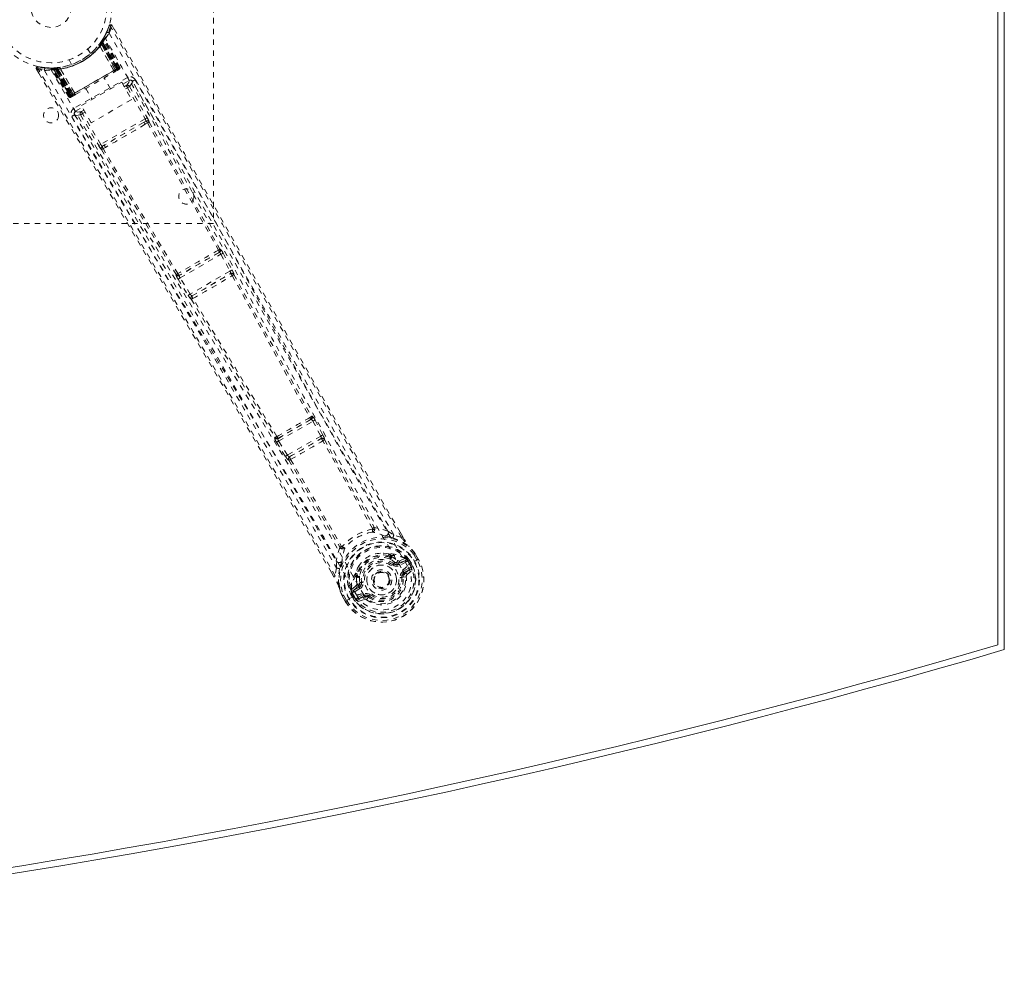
# Model space of a CAD drawing. Header units: inches. Extents: x 25.5 to 109, y 42.4 to 78.2.
# Tile 5 of 6: x 90.8 to 109, y 42.4 to 60.1. Entities that reach past the tile are written whole.
import ezdxf

# ---------------------------------------------------------------- set-up
doc = ezdxf.new("R2010")
doc.units = ezdxf.units.IN
doc.header["$MEASUREMENT"] = 0
doc.linetypes.add('SLD-Dashed', pattern=[0.075, 0.05, -0.025])
doc.linetypes.add('SLD-Solid', pattern=[0])

msp = doc.modelspace()

# ---------------------------------------------------------------- linework, layer by layer
at = {"color": 7, "linetype": 'SLD-Solid', "lineweight": 15}
for p, q in [((109.004, 72.166), (109.004, 48.416)), ((108.886, 72.077), (108.886, 48.504)), ((108.886, 48.504), (108.886, 72.077))]:
    msp.add_line(p, q, dxfattribs=at)
at = {"color": 7, "linetype": 'SLD-Dashed', "lineweight": 0}
for p, q in [((94.379, 64.291), (94.379, 56.291)), ((92.452, 59.945), (92.405, 59.825)), ((92.507, 59.951), (92.48, 59.936)), ((92.548, 59.877), (92.507, 59.951)), ((92.347, 59.714), (92.307, 59.651)), ((92.4, 59.814), (92.343, 59.708)), ((92.365, 59.717), (92.357, 59.703)), ((92.365, 59.746), (92.358, 59.732)), ((92.65, 59.182), (92.365, 59.717)), ((92.266, 59.595), (92.264, 59.592)), ((92.281, 59.573), (92.28, 59.571)), ((92.537, 59.117), (92.28, 59.571)), ((92.281, 59.573), (92.539, 59.116)), ((92.292, 59.63), (92.315, 59.613)), ((92.294, 59.633), (92.311, 59.657)), ((92.294, 59.633), (92.318, 59.616)), ((92.306, 59.649), (92.303, 59.645)), ((92.303, 59.645), (92.327, 59.629)), ((92.304, 59.619), (92.305, 59.62)), ((92.563, 59.132), (92.304, 59.619)), ((92.347, 59.684), (92.305, 59.62)), ((92.305, 59.62), (92.565, 59.133)), ((92.307, 59.651), (92.306, 59.65)), ((92.306, 59.649), (92.329, 59.633)), ((92.311, 59.656), (92.314, 59.661)), ((92.311, 59.656), (92.335, 59.64)), ((92.314, 59.661), (92.319, 59.669)), ((92.314, 59.661), (92.338, 59.645)), ((92.315, 59.613), (92.585, 59.145)), ((92.588, 59.146), (92.318, 59.616)), ((92.601, 59.154), (92.327, 59.629)), ((92.329, 59.633), (92.604, 59.156)), ((92.338, 59.645), (92.335, 59.64)), ((92.335, 59.64), (92.612, 59.16)), ((92.343, 59.675), (92.338, 59.674)), ((92.616, 59.162), (92.338, 59.645)), ((92.622, 59.162), (92.345, 59.687)), ((92.622, 59.166), (92.347, 59.684)), ((92.638, 59.175), (92.357, 59.703)), ((92.105, 59.432), (92.057, 59.516)), ((91.135, 59.159), (91.141, 59.189)), ((91.266, 59.174), (91.141, 59.189)), ((91.469, 59.167), (91.394, 59.163)), ((91.47, 59.167), (91.469, 59.167)), ((91.476, 59.168), (91.471, 59.167)), ((91.473, 59.138), (91.471, 59.167)), ((91.478, 59.139), (91.476, 59.168)), ((91.494, 59.14), (91.491, 59.169)), ((91.491, 59.169), (91.495, 59.169)), ((91.498, 59.141), (91.495, 59.169)), ((91.541, 59.175), (91.538, 59.175)), ((91.711, 59.316), (91.759, 59.232)), ((92.638, 59.175), (92.65, 59.182)), ((91.109, 59.144), (91.152, 59.071)), ((91.373, 59.163), (91.357, 59.164)), ((91.398, 59.149), (91.382, 59.149)), ((91.703, 58.635), (91.382, 59.149)), ((91.715, 58.642), (91.398, 59.149)), ((91.418, 59.152), (91.735, 58.649)), ((91.496, 59.153), (91.42, 59.149)), ((91.731, 58.651), (91.42, 59.149)), ((91.458, 59.137), (91.456, 59.166)), ((91.456, 59.166), (91.462, 59.166)), ((91.464, 59.138), (91.458, 59.137)), ((91.458, 59.137), (91.737, 58.655)), ((91.464, 59.138), (91.462, 59.166)), ((91.741, 58.657), (91.464, 59.138)), ((91.749, 58.662), (91.473, 59.138)), ((91.478, 59.139), (91.752, 58.664)), ((91.494, 59.14), (91.765, 58.671)), ((91.496, 59.153), (91.498, 59.153)), ((91.789, 58.685), (91.496, 59.153)), ((91.498, 59.153), (91.79, 58.685)), ((91.768, 58.673), (91.498, 59.141)), ((91.551, 59.15), (91.549, 59.15)), ((91.815, 58.698), (91.549, 59.15)), ((91.551, 59.15), (91.816, 58.7)), ((92.612, 59.16), (91.741, 58.657)), ((91.752, 58.664), (92.601, 59.154)), ((92.585, 59.145), (91.768, 58.673)), ((92.791, 58.988), (91.8, 58.417)), ((92.537, 59.117), (92.539, 59.116)), ((92.553, 59.093), (92.611, 59.126)), ((92.565, 59.133), (92.563, 59.132)), ((92.565, 59.133), (92.622, 59.166)), ((92.585, 59.145), (92.588, 59.146)), ((92.615, 59.128), (92.618, 59.13)), ((92.626, 59.135), (92.63, 59.137)), ((92.63, 59.137), (92.629, 59.139)), ((92.637, 59.141), (92.637, 59.141)), ((92.638, 59.141), (92.641, 59.144)), ((91.94, 58.47), (92.686, 58.901)), ((92.476, 58.78), (92.36, 58.981)), ((92.686, 58.901), (92.869, 58.584)), ((92.704, 58.869), (92.821, 58.936)), ((92.733, 58.819), (92.77, 58.841)), ((92.831, 58.824), (93.155, 58.248)), ((92.883, 58.919), (92.871, 58.933)), ((92.883, 58.917), (92.878, 58.925)), ((92.884, 58.916), (92.883, 58.917)), ((93.285, 58.207), (92.884, 58.916)), ((91.703, 58.635), (91.715, 58.642)), ((91.731, 58.651), (91.789, 58.685)), ((91.741, 58.624), (91.745, 58.626)), ((91.746, 58.626), (91.745, 58.626)), ((91.752, 58.63), (91.756, 58.633)), ((91.764, 58.637), (91.767, 58.639)), ((91.765, 58.671), (91.768, 58.673)), ((91.771, 58.641), (91.829, 58.674)), ((91.79, 58.685), (91.789, 58.685)), ((91.815, 58.698), (91.816, 58.7)), ((92.022, 58.786), (92.138, 58.585)), ((92.755, 58.78), (92.792, 58.802)), ((92.792, 58.802), (93.116, 58.227)), ((92.123, 58.153), (91.94, 58.47)), ((92.869, 58.584), (92.123, 58.153)), ((91.809, 58.319), (91.814, 58.303)), ((91.811, 58.309), (91.816, 58.301)), ((91.816, 58.301), (91.817, 58.3)), ((91.817, 58.3), (92.23, 57.599)), ((91.831, 58.365), (91.959, 58.438)), ((91.923, 58.299), (92.259, 57.731)), ((91.987, 58.389), (91.939, 58.361)), ((92.01, 58.35), (91.962, 58.322)), ((92.298, 57.754), (91.962, 58.322)), ((93.116, 58.227), (92.298, 57.754)), ((93.089, 58.16), (92.369, 57.744)), ((93.13, 58.184), (93.089, 58.16)), ((93.121, 58.125), (93.163, 58.15)), ((92.369, 57.744), (92.327, 57.72)), ((92.341, 57.675), (92.383, 57.699)), ((94.379, 56.291), (88.379, 56.291)), ((94.49, 55.758), (93.749, 55.329)), ((93.765, 55.287), (94.519, 55.722)), ((94.484, 55.757), (94.49, 55.758)), ((94.507, 55.818), (94.501, 55.817)), ((94.519, 55.722), (94.686, 55.411)), ((94.558, 55.743), (94.725, 55.433)), ((93.692, 55.35), (93.688, 55.345)), ((94.686, 55.411), (93.951, 54.987)), ((93.985, 54.955), (94.697, 55.366)), ((94.697, 55.366), (94.697, 55.365)), ((94.758, 55.348), (94.759, 55.348)), ((93.727, 55.263), (93.913, 54.963)), ((93.749, 55.329), (93.753, 55.335)), ((93.951, 54.987), (93.765, 55.287)), ((93.969, 54.892), (93.97, 54.892)), ((93.985, 54.955), (93.985, 54.955)), ((96.189, 52.671), (95.572, 52.315)), ((95.586, 52.271), (96.22, 52.638)), ((96.176, 52.669), (96.189, 52.671)), ((96.193, 52.728), (96.206, 52.731)), ((96.22, 52.638), (96.364, 52.364)), ((96.259, 52.658), (96.403, 52.385)), ((95.521, 52.34), (95.512, 52.331)), ((95.572, 52.315), (95.581, 52.325)), ((95.751, 52.01), (95.586, 52.271)), ((96.364, 52.364), (95.751, 52.01)), ((95.789, 51.98), (96.371, 52.316)), ((96.371, 52.316), (96.37, 52.315)), ((96.403, 52.385), (96.418, 52.354)), ((96.432, 52.297), (96.432, 52.298)), ((95.548, 52.248), (95.713, 51.986)), ((95.713, 51.986), (95.732, 51.958)), ((95.774, 51.918), (95.775, 51.918)), ((95.79, 51.981), (95.789, 51.98)), ((97.608, 50.605), (97.715, 50.537)), ((97.856, 50.486), (97.715, 50.537)), ((97.881, 50.499), (97.83, 50.587)), ((97.882, 50.499), (97.832, 50.587)), ((97.621, 50.185), (97.64, 50.175)), ((97.653, 50.12), (97.642, 50.139)), ((97.659, 50.155), (97.671, 50.136)), ((97.925, 50.099), (97.815, 50.059)), ((97.925, 50.099), (97.939, 50.095)), ((97.944, 50.093), (97.939, 50.094)), ((97.962, 50.074), (97.968, 50.063)), ((97.976, 50.061), (97.962, 50.074)), ((98.001, 50.076), (97.976, 50.06)), ((98.001, 50.076), (98.002, 50.076)), ((98.002, 50.076), (98.038, 50.014)), ((98.143, 50.074), (98.085, 50.174)), ((98.111, 50.189), (98.108, 50.193)), ((98.169, 50.087), (98.109, 50.189)), ((98.169, 50.088), (98.111, 50.189)), ((98.12, 50.06), (98.166, 50.086)), ((98.166, 50.086), (98.169, 50.088)), ((96.657, 49.926), (96.632, 49.778)), ((96.657, 49.926), (96.652, 50.053)), ((97.718, 50.004), (97.736, 50.027)), ((97.736, 50.027), (97.748, 50.021)), ((97.804, 50.019), (97.929, 50.063)), ((97.804, 50.019), (97.816, 49.998)), ((97.929, 50.063), (97.816, 49.998)), ((97.944, 50.037), (97.831, 49.972)), ((97.892, 49.866), (97.993, 49.924)), ((97.907, 49.84), (98.008, 49.898)), ((98.008, 49.898), (97.918, 49.822)), ((97.961, 49.802), (98.053, 49.882)), ((97.964, 49.97), (98.095, 50.046)), ((97.968, 50.063), (98.007, 49.996)), ((98.012, 49.999), (97.976, 50.06)), ((98.007, 49.996), (98.012, 49.999)), ((98.095, 50.046), (98.1, 50.049)), ((98.1, 50.049), (98.12, 50.06)), ((96.607, 49.763), (96.562, 49.84)), ((96.563, 49.841), (96.607, 49.764)), ((97.008, 49.811), (97.01, 49.832)), ((97.016, 49.783), (97.027, 49.764)), ((97.039, 49.791), (97.05, 49.771)), ((97.888, 49.755), (97.864, 49.752)), ((97.887, 49.764), (97.888, 49.755)), ((97.946, 49.762), (97.888, 49.755)), ((97.918, 49.822), (97.907, 49.84)), ((96.929, 49.511), (96.932, 49.525)), ((97.021, 49.601), (96.932, 49.525)), ((96.932, 49.525), (96.932, 49.525)), ((96.932, 49.525), (96.932, 49.525)), ((96.962, 49.504), (97.061, 49.59)), ((97.074, 49.569), (96.962, 49.504)), ((97.089, 49.543), (96.977, 49.478)), ((97.061, 49.59), (97.074, 49.569)), ((97.088, 49.654), (97.118, 49.657)), ((97.088, 49.64), (97.088, 49.654)), ((97.355, 49.626), (97.348, 49.64)), ((97.36, 49.619), (97.355, 49.626)), ((96.759, 49.414), (96.761, 49.41)), ((96.819, 49.309), (96.761, 49.41)), ((96.762, 49.411), (96.82, 49.308)), ((96.787, 49.425), (96.844, 49.324)), ((96.823, 49.31), (96.868, 49.337)), ((96.868, 49.337), (96.888, 49.349)), ((96.888, 49.349), (96.893, 49.352)), ((96.893, 49.352), (97.023, 49.427)), ((96.94, 49.462), (96.913, 49.448)), ((96.913, 49.448), (96.913, 49.448)), ((96.949, 49.385), (96.913, 49.448)), ((96.929, 49.511), (96.928, 49.506)), ((96.935, 49.481), (96.941, 49.47)), ((96.94, 49.462), (96.935, 49.481)), ((96.94, 49.462), (96.975, 49.4)), ((96.941, 49.47), (96.98, 49.403)), ((96.949, 49.385), (96.949, 49.385)), ((96.98, 49.403), (96.975, 49.4)), ((97.024, 49.427), (97.023, 49.427)), ((97.049, 49.379), (97.15, 49.437)), ((97.056, 49.307), (97.17, 49.346)), ((97.064, 49.353), (97.165, 49.411)), ((97.175, 49.394), (97.064, 49.353)), ((97.175, 49.394), (97.165, 49.411)), ((97.249, 49.386), (97.241, 49.391)), ((97.263, 49.405), (97.249, 49.386)), ((96.819, 49.309), (96.823, 49.31))]:
    msp.add_line(p, q, dxfattribs=at)
at = {"color": 7, "linetype": 'SLD-Dashed', "lineweight": 0, "flags": 128}
for points in [[(92.504, 59.949), (92.499, 59.955), (92.492, 59.96), (92.484, 59.963), (92.476, 59.964), (92.469, 59.963), (92.462, 59.96), (92.457, 59.954), (92.453, 59.948)], [(97.856, 50.486), (97.448, 51.19), (97.024, 51.925), (96.584, 52.692), (96.186, 53.388), (95.93, 53.838), (95.662, 54.309), (95.383, 54.802), (95.105, 55.292), (94.864, 55.716), (94.546, 56.279), (94.207, 56.879), (93.849, 57.514), (93.516, 58.103), (92.48, 59.936)], [(97.832, 50.587), (96.526, 52.855), (95.183, 55.215), (93.843, 57.585), (92.507, 59.951)], [(92.451, 59.81), (93.241, 58.43), (94.02, 57.045), (94.787, 55.655), (95.545, 54.266), (96.139, 53.177), (96.737, 52.095), (97.344, 51.025), (97.964, 49.97)], [(91.141, 59.186), (91.133, 59.185), (91.125, 59.183), (91.117, 59.18), (91.111, 59.175), (91.107, 59.168), (91.105, 59.161), (91.106, 59.154), (91.108, 59.146)], [(91.532, 59.176), (91.347, 59.164), (91.305, 59.169)], [(92.604, 59.156), (92.617, 59.163), (92.628, 59.169), (92.635, 59.173), (92.638, 59.175)], [(92.65, 59.182), (92.647, 59.18), (92.64, 59.176), (92.629, 59.17), (92.616, 59.162)], [(91.109, 59.144), (91.11, 59.144), (91.111, 59.145), (91.117, 59.149), (91.125, 59.153), (91.13, 59.156), (91.135, 59.159)], [(96.562, 49.84), (95.246, 52.115), (93.871, 54.46), (92.491, 56.802), (91.109, 59.144)], [(96.632, 49.778), (96.263, 50.418), (95.873, 51.094), (95.46, 51.806), (95.024, 52.553), (94.622, 53.241), (94.202, 53.957), (94.105, 54.121), (94.008, 54.287), (93.91, 54.454), (93.842, 54.569), (93.776, 54.681), (93.707, 54.798), (93.636, 54.92), (93.406, 55.31), (93.149, 55.745), (92.867, 56.223), (92.689, 56.526), (92.499, 56.847), (92.295, 57.193), (92.104, 57.517), (91.854, 57.939), (91.633, 58.315), (91.439, 58.643), (91.273, 58.925), (91.135, 59.159)], [(91.259, 59.122), (92.059, 57.748), (92.87, 56.381), (93.689, 55.022), (94.513, 53.67), (95.159, 52.611), (95.797, 51.553), (96.421, 50.492), (97.024, 49.427)], [(91.368, 59.161), (91.379, 59.155), (91.39, 59.145)], [(91.38, 59.155), (91.383, 59.15), (91.384, 59.149)], [(91.381, 59.129), (92.18, 57.758), (92.99, 56.396), (93.809, 55.042), (94.634, 53.695), (95.28, 52.639), (95.917, 51.583), (96.54, 50.524), (97.14, 49.46)], [(91.413, 59.164), (91.42, 59.164), (91.456, 59.166)], [(91.415, 59.155), (91.419, 59.151), (91.42, 59.149)], [(91.816, 58.7), (91.995, 58.804), (92.177, 58.909), (92.358, 59.014), (92.537, 59.117)], [(91.831, 58.676), (92.01, 58.779), (92.191, 58.884), (92.373, 58.988), (92.551, 59.092)], [(92.539, 59.116), (92.559, 59.112), (92.564, 59.11)], [(92.564, 59.11), (92.565, 59.122), (92.563, 59.132)], [(92.622, 59.166), (92.622, 59.166), (92.62, 59.165), (92.617, 59.163), (92.613, 59.161), (92.608, 59.158), (92.602, 59.154), (92.595, 59.15), (92.588, 59.146)], [(92.618, 59.13), (92.622, 59.132), (92.624, 59.134), (92.626, 59.135), (92.627, 59.135)], [(92.618, 59.132), (92.621, 59.133), (92.624, 59.134), (92.625, 59.134), (92.625, 59.134)], [(92.821, 58.936), (92.818, 58.941), (92.812, 58.952), (92.802, 58.969), (92.791, 58.988)], [(92.821, 58.936), (92.815, 58.9), (92.77, 58.841)], [(92.77, 58.841), (92.77, 58.84), (92.772, 58.837), (92.774, 58.834), (92.776, 58.829), (92.78, 58.823), (92.784, 58.816), (92.788, 58.809), (92.792, 58.802)], [(92.831, 58.824), (92.827, 58.821), (92.818, 58.816), (92.806, 58.81), (92.792, 58.802)], [(92.831, 58.824), (92.877, 58.883), (92.882, 58.916)], [(97.608, 50.605), (96.022, 53.369), (94.45, 56.143), (92.883, 58.919)], [(97.715, 50.537), (97.345, 51.178), (96.96, 51.848), (96.561, 52.544), (96.181, 53.21), (95.798, 53.884), (95.415, 54.559), (95.043, 55.217), (94.686, 55.848), (94.353, 56.436), (93.981, 57.095), (93.633, 57.713), (93.29, 58.32), (92.935, 58.949)], [(91.737, 58.655), (91.724, 58.647), (91.713, 58.641), (91.706, 58.637), (91.703, 58.635)], [(91.715, 58.642), (91.718, 58.644), (91.725, 58.648), (91.736, 58.654), (91.749, 58.662)], [(91.765, 58.671), (91.758, 58.667), (91.751, 58.663), (91.745, 58.66), (91.74, 58.657), (91.736, 58.654), (91.733, 58.652), (91.731, 58.651), (91.731, 58.651)], [(91.731, 58.651), (91.735, 58.646), (91.737, 58.645)], [(91.755, 58.632), (91.756, 58.632), (91.758, 58.634), (91.761, 58.635), (91.764, 58.637)], [(91.757, 58.633), (91.757, 58.633), (91.758, 58.634), (91.76, 58.636), (91.763, 58.638)], [(91.77, 58.641), (91.772, 58.641), (91.773, 58.642)], [(91.79, 58.685), (91.798, 58.679), (91.808, 58.674)], [(91.815, 58.698), (91.809, 58.679), (91.808, 58.674)], [(91.763, 58.272), (91.954, 57.948), (92.172, 57.579), (92.41, 57.175), (92.626, 56.809), (92.74, 56.617), (92.853, 56.425), (92.966, 56.234), (93.094, 56.016), (93.224, 55.797), (93.35, 55.584), (93.605, 55.15), (93.843, 54.747), (94.062, 54.375), (94.277, 54.01), (94.525, 53.588), (94.95, 52.863), (95.379, 52.13), (95.821, 51.372), (96.249, 50.633), (96.657, 49.926)], [(91.8, 58.417), (91.812, 58.397), (91.821, 58.38), (91.828, 58.369), (91.831, 58.365)], [(91.814, 58.303), (91.849, 58.29), (91.923, 58.299)], [(91.814, 58.303), (93.435, 55.557), (95.051, 52.809), (96.652, 50.053)], [(91.939, 58.361), (91.865, 58.351), (91.831, 58.365)], [(91.962, 58.322), (91.948, 58.314), (91.936, 58.307), (91.927, 58.302), (91.923, 58.299)], [(91.939, 58.361), (91.94, 58.36), (91.941, 58.358), (91.943, 58.354), (91.946, 58.349), (91.949, 58.343), (91.953, 58.337), (91.957, 58.33), (91.962, 58.322)], [(93.089, 58.16), (92.912, 58.058), (92.734, 57.955), (92.551, 57.849), (92.369, 57.744)], [(93.121, 58.125), (92.938, 58.019), (92.752, 57.911), (92.567, 57.804), (92.383, 57.699)], [(93.155, 58.248), (93.151, 58.246), (93.142, 58.241), (93.13, 58.234), (93.116, 58.227)], [(93.13, 58.184), (93.147, 58.189), (93.16, 58.188)], [(93.163, 58.15), (93.822, 56.975), (94.473, 55.798)], [(93.191, 58.167), (93.85, 56.993), (94.501, 55.817)], [(92.298, 57.754), (92.284, 57.746), (92.272, 57.739), (92.263, 57.734), (92.259, 57.731)], [(92.312, 57.66), (92.999, 56.502), (93.692, 55.35)], [(93.723, 55.365), (93.029, 56.517), (92.341, 57.675)], [(94.01, 56.832), (94.709, 55.561), (95.463, 54.174), (96.055, 53.086), (96.65, 52.006), (97.256, 50.938), (97.877, 49.886)], [(94.558, 55.743), (94.557, 55.743), (94.554, 55.741), (94.55, 55.739), (94.545, 55.736), (94.54, 55.733), (94.533, 55.73), (94.526, 55.726), (94.519, 55.722)], [(94.725, 55.433), (94.724, 55.432), (94.721, 55.43), (94.717, 55.428), (94.712, 55.426), (94.706, 55.422), (94.7, 55.419), (94.693, 55.415), (94.686, 55.411)], [(94.725, 55.433), (94.74, 55.403), (94.741, 55.401)], [(94.745, 55.363), (94.747, 55.361), (94.758, 55.348)], [(94.758, 55.348), (95.476, 54.035), (96.193, 52.728)], [(93.765, 55.287), (93.758, 55.283), (93.751, 55.279), (93.745, 55.275), (93.74, 55.271), (93.735, 55.268), (93.731, 55.266), (93.728, 55.264), (93.727, 55.263)], [(94.73, 55.328), (95.447, 54.015), (96.164, 52.706)], [(93.951, 54.987), (93.944, 54.983), (93.937, 54.979), (93.931, 54.975), (93.925, 54.971), (93.92, 54.968), (93.917, 54.966), (93.914, 54.964), (93.913, 54.963)], [(93.913, 54.963), (93.931, 54.935), (93.932, 54.934)], [(93.97, 54.892), (94.748, 53.615), (95.521, 52.34)], [(95.554, 52.354), (94.78, 53.629), (94.001, 54.907)], [(96.189, 52.671), (96.195, 52.67), (96.203, 52.664), (96.212, 52.652), (96.216, 52.645), (96.22, 52.638)], [(96.259, 52.658), (96.258, 52.657), (96.255, 52.656), (96.251, 52.654), (96.246, 52.651), (96.24, 52.648), (96.234, 52.645), (96.227, 52.641), (96.22, 52.638)], [(95.586, 52.271), (95.579, 52.267), (95.573, 52.263), (95.567, 52.259), (95.561, 52.256), (95.556, 52.253), (95.553, 52.251), (95.55, 52.249), (95.548, 52.248)], [(95.586, 52.271), (95.581, 52.279), (95.577, 52.286), (95.572, 52.299), (95.57, 52.31), (95.572, 52.315)], [(96.403, 52.385), (96.399, 52.382), (96.39, 52.378), (96.377, 52.371), (96.364, 52.364)], [(96.364, 52.364), (96.367, 52.356), (96.37, 52.348), (96.374, 52.334), (96.374, 52.322), (96.373, 52.319), (96.371, 52.317), (96.371, 52.316)], [(97.324, 50.656), (96.86, 51.462), (96.403, 52.275)], [(96.432, 52.297), (96.888, 51.485), (97.352, 50.68)], [(95.751, 52.01), (95.744, 52.006), (95.738, 52.002), (95.731, 51.998), (95.726, 51.995), (95.721, 51.992), (95.718, 51.989), (95.715, 51.987), (95.713, 51.986)], [(95.775, 51.918), (96.25, 51.116), (96.715, 50.312)], [(95.808, 51.931), (96.284, 51.129), (96.75, 50.324)], [(97.321, 50.642), (97.33, 50.636), (97.339, 50.634), (97.348, 50.635), (97.355, 50.639), (97.36, 50.645), (97.362, 50.654), (97.362, 50.664), (97.358, 50.674)], [(97.321, 50.642), (97.325, 50.649), (97.325, 50.652), (97.325, 50.654), (97.324, 50.656)], [(97.608, 50.605), (97.486, 50.648), (97.358, 50.674)], [(97.572, 50.51), (97.56, 50.513), (97.552, 50.516)], [(97.699, 50.482), (97.847, 50.425), (97.994, 50.331)], [(97.882, 50.499), (97.883, 50.5), (97.882, 50.499), (97.88, 50.498), (97.876, 50.497), (97.872, 50.494), (97.867, 50.491), (97.861, 50.488), (97.856, 50.486)], [(96.718, 50.304), (96.676, 50.18), (96.652, 50.053)], [(96.718, 50.304), (96.725, 50.296), (96.733, 50.29), (96.741, 50.288), (96.749, 50.289), (96.756, 50.293), (96.761, 50.3), (96.764, 50.31), (96.764, 50.32)], [(96.75, 50.324), (96.751, 50.323), (96.752, 50.322), (96.756, 50.32), (96.764, 50.32)], [(98.001, 50.322), (97.998, 50.327), (97.994, 50.331)], [(98.108, 50.193), (98.054, 50.263), (97.994, 50.331)], [(98.111, 50.189), (98.052, 50.265), (98.001, 50.322)], [(97.621, 50.185), (97.526, 50.199), (97.469, 50.196)], [(97.736, 50.027), (97.683, 50.067), (97.635, 50.094)], [(97.671, 50.136), (97.723, 50.107), (97.78, 50.065)], [(97.78, 50.065), (97.8, 50.057), (97.815, 50.059)], [(98.108, 50.193), (98.108, 50.192), (98.106, 50.191), (98.104, 50.189), (98.101, 50.187), (98.097, 50.184), (98.093, 50.181), (98.089, 50.178), (98.085, 50.174)], [(98.085, 50.174), (98.09, 50.178), (98.096, 50.181), (98.1, 50.183), (98.105, 50.186), (98.108, 50.188), (98.11, 50.189), (98.111, 50.189), (98.111, 50.189)], [(98.169, 50.088), (98.17, 50.088), (98.169, 50.088), (98.166, 50.087), (98.163, 50.085), (98.159, 50.083), (98.154, 50.08), (98.149, 50.077), (98.143, 50.074)], [(96.714, 49.913), (96.688, 49.756), (96.697, 49.582)], [(96.758, 50.057), (96.756, 50.049), (96.752, 50.037)], [(97.075, 49.969), (97.045, 49.921), (97.01, 49.832)], [(97.877, 49.886), (97.912, 49.816), (97.93, 49.739), (97.931, 49.659), (97.915, 49.579), (97.883, 49.503), (97.836, 49.434), (97.778, 49.375), (97.709, 49.326), (97.633, 49.291), (97.552, 49.27), (97.469, 49.264), (97.387, 49.275), (97.31, 49.3), (97.241, 49.341), (97.184, 49.395), (97.14, 49.46)], [(97.7, 49.98), (97.703, 49.985), (97.707, 49.989), (97.71, 49.993), (97.713, 49.997), (97.715, 50), (97.717, 50.002), (97.718, 50.003), (97.718, 50.004)], [(97.831, 49.972), (97.829, 49.977), (97.826, 49.982), (97.823, 49.986), (97.821, 49.99), (97.819, 49.993), (97.818, 49.996), (97.817, 49.997), (97.816, 49.998)], [(97.944, 50.037), (97.941, 50.042), (97.938, 50.046), (97.935, 50.051), (97.933, 50.055), (97.931, 50.058), (97.93, 50.06), (97.929, 50.062), (97.929, 50.063)], [(97.968, 50.063), (97.958, 50.048), (97.944, 50.037)], [(97.976, 50.061), (97.976, 50.06), (97.976, 50.06)], [(97.993, 49.924), (98.016, 49.932), (98.039, 49.931)], [(98.008, 49.898), (98.008, 49.899), (98.007, 49.901), (98.006, 49.903), (98.004, 49.906), (98.002, 49.91), (97.999, 49.915), (97.996, 49.919), (97.993, 49.924)], [(96.632, 49.778), (96.626, 49.776), (96.621, 49.772), (96.616, 49.769), (96.612, 49.767), (96.609, 49.765), (96.607, 49.763), (96.606, 49.763), (96.607, 49.763)], [(97.027, 49.764), (97.026, 49.705), (97.034, 49.635)], [(97.834, 49.748), (97.84, 49.749), (97.845, 49.749), (97.85, 49.75), (97.855, 49.751), (97.858, 49.751), (97.861, 49.752), (97.863, 49.752), (97.864, 49.752)], [(97.892, 49.866), (97.895, 49.861), (97.898, 49.856), (97.901, 49.852), (97.903, 49.848), (97.905, 49.845), (97.906, 49.842), (97.907, 49.841), (97.907, 49.84)], [(96.697, 49.582), (96.698, 49.577), (96.701, 49.572)], [(96.697, 49.582), (96.721, 49.506), (96.759, 49.414)], [(96.761, 49.41), (96.725, 49.499), (96.701, 49.572)], [(97.034, 49.635), (97.031, 49.613), (97.021, 49.601)], [(97.089, 49.543), (97.086, 49.548), (97.083, 49.553), (97.081, 49.557), (97.078, 49.561), (97.077, 49.564), (97.075, 49.567), (97.074, 49.568), (97.074, 49.569)], [(97.147, 49.661), (97.142, 49.66), (97.136, 49.66), (97.131, 49.659), (97.127, 49.658), (97.123, 49.658), (97.12, 49.658), (97.118, 49.657), (97.118, 49.657)], [(96.759, 49.414), (96.76, 49.414), (96.762, 49.415), (96.764, 49.416), (96.768, 49.417), (96.772, 49.419), (96.777, 49.421), (96.782, 49.423), (96.787, 49.425)], [(96.761, 49.41), (96.761, 49.41), (96.762, 49.41), (96.764, 49.412), (96.767, 49.413), (96.771, 49.416), (96.776, 49.419), (96.781, 49.422), (96.787, 49.425)], [(96.94, 49.462), (96.94, 49.462), (96.94, 49.462)], [(96.977, 49.478), (96.959, 49.472), (96.941, 49.47)], [(96.975, 49.4), (96.972, 49.398), (96.966, 49.395), (96.958, 49.39), (96.949, 49.385)], [(96.962, 49.504), (96.962, 49.504), (96.963, 49.502), (96.964, 49.5), (96.966, 49.496), (96.968, 49.492), (96.971, 49.488), (96.974, 49.483), (96.977, 49.478)], [(97.021, 49.342), (97.031, 49.364), (97.049, 49.379)], [(97.049, 49.379), (97.052, 49.374), (97.055, 49.369), (97.057, 49.365), (97.059, 49.361), (97.061, 49.358), (97.063, 49.355), (97.064, 49.354), (97.064, 49.353)], [(97.15, 49.437), (97.153, 49.432), (97.155, 49.428), (97.158, 49.423), (97.16, 49.419), (97.162, 49.416), (97.164, 49.414), (97.164, 49.412), (97.165, 49.411)], [(97.281, 49.429), (97.278, 49.424), (97.274, 49.42), (97.271, 49.416), (97.269, 49.412), (97.266, 49.409), (97.265, 49.407), (97.264, 49.406), (97.263, 49.405)], [(96.844, 49.324), (96.839, 49.321), (96.833, 49.318), (96.829, 49.315), (96.825, 49.313), (96.822, 49.311), (96.82, 49.309), (96.819, 49.309), (96.819, 49.309)]]:
    msp.add_lwpolyline(points, dxfattribs=at)
at = {"color": 7, "linetype": 'SLD-Dashed', "lineweight": 0}
for centre, radius in [((91.379, 60.291), 1.125), ((91.379, 60.291), 1.03), ((91.379, 60.291), 0.375), ((91.379, 58.291), 0.14), ((93.879, 56.791), 0.141), ((97.491, 49.705), 0.7), ((97.491, 49.705), 0.69), ((97.491, 49.705), 0.623), ((97.491, 49.705), 0.32), ((97.491, 49.705), 0.275), ((97.491, 49.705), 0.188), ((97.491, 49.705), 0.157), ((97.491, 49.705), 0.142), ((97.491, 49.705), 0.139), ((97.491, 49.705), 0.138)]:
    msp.add_circle(centre, radius, dxfattribs=at)
for centre, radius, start, end in [((91.378, 60.291), 1.158, 257.8714, 342.1368), ((91.385, 60.288), 1.12, 334.6373, 342.102), ((91.36, 60.326), 1.206, 334.6778, 341.8734), ((92.48, 59.936), 0.03, 29.4674, 162.1545), ((92.447, 59.882), 0.0637, 58.5985, 85.805), ((91.379, 60.291), 1.127, 270.4732, 329.5268), ((91.564, 59.982), 0.844, 336.4939, 341.7217), ((92.373, 59.699), 0.0299, 149.2393, 208.2095), ((91.623, 60.151), 0.846, 328.8026, 330.3418), ((91.379, 60.291), 1.127, 329.5249, 334.6585), ((92.355, 59.676), 0.0429, 47.0146, 95.8227), ((92.384, 59.717), 0.0299, 150.3021, 208.0904), ((92.392, 59.731), 0.03, 151.0764, 208.0207), ((91.275, 60.5), 1.363, 324.4473, 329.5874), ((92.425, 59.795), 0.03, 30.2575, 154.0793), ((91.363, 60.319), 1.19, 270.8801, 329.1199), ((91.379, 60.29), 1.155, 274.2142, 325.7857), ((91.379, 60.29), 1.155, 274.9104, 325.0896), ((91.379, 60.29), 1.155, 275.8866, 324.1134), ((91.397, 60.259), 1.12, 277.9257, 322.0744), ((92.297, 59.601), 0.0345, 194.8322, 241.044), ((92.296, 59.6), 0.031, 190.2226, 241.685), ((91.64, 59.925), 0.732, 331.2375, 335.2461), ((91.586, 60.145), 0.874, 323.5636, 325.4762), ((92.389, 59.579), 0.109, 121.2506, 150.4792), ((92.331, 59.633), 0.0297, 145.4493, 208.5184), ((92.331, 59.634), 0.0297, 145.5268, 208.5208), ((92.426, 59.578), 0.137, 119.4044, 143.517), ((91.573, 59.972), 0.826, 334.4251, 339.5914), ((91.596, 59.966), 0.805, 335.5296, 340.9267), ((-41.677, -17.997), 154.953, 28.89638, 30.09767), ((91.135, 59.159), 0.03, 77.8469, 210.5317), ((91.378, 60.284), 1.121, 257.8972, 265.3612), ((91.285, 59.137), 0.03, 85.9296, 209.7334), ((91.379, 60.291), 1.128, 265.3425, 270.4733), ((91.379, 60.29), 1.127, 270.7805, 275.7096), ((91.471, 59.137), 0.0297, 31.4757, 94.476), ((91.473, 59.137), 0.0297, 31.4726, 94.5544), ((91.518, 59.151), 0.0311, 358.3234, 49.6447), ((91.517, 59.151), 0.0345, 358.9668, 45.1541), ((92.612, 59.161), 0.03, 323.4973, 28.0221), ((92.623, 59.168), 0.03, 300.0061, 28.0086), ((92.622, 59.168), 0.0305, 320.7087, 27.6495), ((91.356, 60.318), 1.2, 258.1036, 265.3371), ((91.249, 60.487), 1.365, 270.4173, 275.5484), ((91.357, 59.134), 0.03, 31.9803, 88.9227), ((91.378, 60.281), 1.118, 268.9233, 269.8106), ((91.358, 59.093), 0.0707, 61.4584, 88.8937), ((91.379, 60.126), 0.963, 269.626, 272.5174), ((91.373, 59.133), 0.0299, 31.9078, 89.6971), ((91.377, 60.315), 1.154, 269.9245, 273.9568), ((91.423, 59.138), 0.0429, 144.1735, 192.9922), ((91.553, 59.969), 0.837, 258.2594, 263.5254), ((91.394, 59.134), 0.0299, 31.7998, 90.7502), ((91.394, 59.133), 0.03, 46.8725, 91.2413), ((91.551, 59.942), 0.808, 259.0823, 264.4627), ((91.556, 59.954), 0.816, 260.3786, 265.6044), ((91.565, 59.883), 0.733, 264.7564, 268.7668), ((92.538, 59.114), 0.0266, 300.8097, 351.4342), ((92.538, 59.118), 0.0299, 300.1918, 28.2016), ((92.206, 58.917), 0.443, 27.1712, 30.9192), ((92.206, 58.918), 0.445, 27.1759, 30.9042), ((92.236, 58.935), 0.425, 27.0518, 30.9521), ((92.589, 59.154), 0.0353, 291.8162, 20.675), ((91.876, 58.731), 0.844, 28.4093, 30.2276), ((92.596, 59.152), 0.03, 300.0639, 28.0633), ((92.261, 58.949), 0.409, 26.9302, 30.9897), ((92.611, 59.162), 0.0315, 299.304, 332.3765), ((92.669, 59.026), 0.119, 105.9048, 109.5565), ((92.843, 58.898), 0.105, 29.364, 120.0832), ((92.792, 58.801), 0.0451, 29.619, 119.5733), ((92.843, 58.897), 0.045, 52.0115, 119.9784), ((94.343, 56.426), 2.889, 119.1646, 120.3544), ((91.729, 58.651), 0.03, 211.9927, 299.9958), ((91.73, 58.652), 0.0305, 212.3649, 279.3708), ((91.741, 58.658), 0.03, 211.9775, 276.5659), ((91.756, 58.667), 0.03, 211.9321, 299.9374), ((92.445, 59.06), 0.816, 209.7635, 211.6435), ((91.74, 58.66), 0.0315, 267.9504, 300.6814), ((92.099, 58.856), 0.409, 209.0065, 213.0608), ((91.825, 58.544), 0.115, 130.0983, 133.9667), ((92.12, 58.868), 0.424, 209.0465, 212.9591), ((92.123, 58.87), 0.424, 209.0461, 212.9597), ((92.155, 58.888), 0.446, 209.0998, 212.8188), ((92.154, 58.888), 0.442, 209.0825, 212.836), ((91.814, 58.7), 0.0299, 211.7987, 299.8124), ((91.818, 58.699), 0.0265, 248.3658, 299.3847), ((91.853, 58.326), 0.105, 119.9128, 210.6399), ((93.231, 55.813), 2.865, 119.6412, 120.8411), ((91.853, 58.326), 0.045, 120.021, 187.9913), ((91.962, 58.322), 0.0451, 120.4244, 210.3582), ((93.06, 58.102), 0.0652, 20.5405, 63.5538), ((93.053, 58.182), 0.0773, 1.6197, 35.4679), ((93.095, 58.117), 0.0756, 25.3497, 61.8372), ((92.912, 58.092), 0.289, 14.9786, 32.6485), ((93.157, 58.15), 0.0384, 27.0802, 85.3625), ((93.04, 58.377), 0.258, 298.4455, 305.7743), ((92.516, 57.864), 0.289, 207.3523, 225.0236), ((92.368, 57.786), 0.0772, 204.5282, 238.3884), ((92.352, 57.682), 0.0456, 121.9208, 209.0057), ((92.402, 57.718), 0.075, 178.0038, 214.8098), ((92.434, 57.74), 0.0652, 176.4367, 219.4347), ((92.206, 57.895), 0.258, 294.2213, 301.5588), ((112.16, 24.297), 36.127, 119.3134, 120.6867), ((110.637, 26.934), 33.041, 119.2678, 120.7322), ((94.411, 55.919), 0.136, 296.7334, 311.1191), ((94.428, 55.763), 0.0567, 353.3892, 37.5183), ((94.461, 55.796), 0.0451, 300.5806, 28.0275), ((94.467, 55.796), 0.0451, 300.5538, 28.0599), ((94.461, 55.705), 0.0601, 16.8947, 61.4094), ((94.354, 55.657), 0.222, 22.8798, 46.3593), ((93.904, 55.397), 0.222, 193.6443, 217.1166), ((93.727, 55.369), 0.0451, 211.9421, 299.4421), ((93.648, 55.478), 0.136, 288.8666, 303.2774), ((93.73, 55.374), 0.0451, 211.9693, 299.423), ((93.775, 55.387), 0.057, 202.6064, 246.4878), ((77.672, 84.032), 33.341, 299.2942, 300.7058), ((94.635, 55.375), 0.0626, 351.5359, 35.5248), ((94.719, 55.327), 0.0451, 28.3737, 119.3683), ((94.718, 55.328), 0.0433, 52.7778, 120.2181), ((94.665, 55.303), 0.0697, 20.9144, 63.0656), ((94.674, 55.44), 0.125, 296.4454, 312.2351), ((94.641, 55.338), 0.118, 4.6488, 32.0139), ((93.809, 55.328), 0.0601, 178.6019, 223.0986), ((77.582, 84.187), 33.569, 299.2813, 300.7188), ((94.008, 55.013), 0.0626, 204.483, 248.456), ((94.036, 54.989), 0.118, 207.9897, 235.3615), ((94.008, 54.916), 0.0451, 120.6343, 211.6236), ((94.008, 54.916), 0.0451, 120.6348, 211.632), ((93.932, 55.01), 0.123, 287.6589, 303.6644), ((94.055, 54.951), 0.0697, 176.9386, 219.08), ((114.367, 20.474), 37.017, 119.455, 120.5447), ((112.318, 24.023), 32.881, 119.4018, 120.5981), ((96.124, 52.789), 0.0918, 296.0198, 318.5474), ((96.115, 52.67), 0.0607, 358.2998, 36.2287), ((96.153, 52.707), 0.0451, 300.8911, 27.4034), ((96.166, 52.71), 0.0451, 300.8625, 27.511), ((96.105, 52.6), 0.165, 20.5959, 52.3652), ((95.676, 52.353), 0.165, 187.6352, 219.4063), ((95.55, 52.355), 0.0451, 212.4909, 299.1353), ((95.503, 52.431), 0.092, 281.4623, 303.9909), ((95.559, 52.365), 0.0451, 212.6015, 299.1044), ((95.61, 52.379), 0.0612, 203.9343, 241.5388), ((79.393, 81.051), 33.376, 299.4251, 300.5748), ((79.752, 80.429), 32.709, 299.3987, 300.6012), ((96.392, 52.276), 0.0451, 27.8538, 118.9509), ((96.322, 52.242), 0.0873, 21.8104, 56.8089), ((96.392, 52.277), 0.0451, 27.8557, 118.9597), ((96.364, 52.355), 0.089, 296.1836, 319.6163), ((96.339, 52.304), 0.0933, 355.8674, 32.4636), ((95.815, 52.002), 0.0933, 207.5376, 244.1306), ((95.803, 52.037), 0.0588, 207.8404, 256.6296), ((95.812, 51.942), 0.0451, 121.0393, 212.1461), ((95.813, 51.942), 0.0451, 121.0449, 212.1503), ((95.759, 52.004), 0.0879, 280.2426, 303.9552), ((95.877, 51.985), 0.0872, 183.1891, 218.1917), ((97.497, 49.693), 0.965, 100.5266, 139.4745), ((97.304, 50.647), 0.0608, 283.4584, 26.3314), ((97.246, 50.619), 0.0786, 336.2657, 16.6737), ((97.288, 50.727), 0.0795, 297.4883, 323.9459), ((97.365, 50.686), 0.0143, 206.6178, 242.4738), ((97.491, 49.705), 0.787, 38.3239, 201.6761), ((97.491, 49.705), 0.758, 38.3239, 201.6761), ((97.461, 49.756), 0.844, 99.7729, 140.2273), ((97.177, 49.711), 0.888, 65.0294, 80.8692), ((97.554, 50.577), 0.0608, 268.0309, 27.62), ((97.149, 48.346), 2.205, 75.5692, 78.9413), ((97.091, 50.694), 0.644, 340.7415, 345.9111), ((100.673, 52.85), 3.678, 220.0116, 223.237), ((98.937, 51.075), 1.201, 208.6554, 218.8152), ((96.707, 50.391), 0.0795, 276.0556, 302.5084), ((96.703, 50.304), 0.0143, 357.5525, 33.3762), ((96.768, 50.338), 0.0608, 213.6674, 316.5432), ((97.642, 49.98), 0.887, 159.1303, 174.9707), ((96.821, 50.374), 0.0786, 223.325, 263.7398), ((97.491, 49.705), 0.632, 36.0642, 203.9358), ((97.491, 49.705), 0.602, 36.2697, 203.7303), ((97.491, 49.705), 0.78, 210, 29.4852), ((97.491, 49.705), 0.78, 210.5288, 29.4712), ((97.491, 49.705), 0.75, 210.4562, 29.5438), ((97.509, 49.672), 0.494, 76.9723, 163.0276), ((97.496, 49.695), 0.453, 69.7481, 170.2512), ((97.481, 49.721), 0.476, 91.4716, 148.5277), ((97.487, 49.71), 0.411, 69.0117, 170.9886), ((97.491, 49.705), 0.376, 52.774, 187.226), ((97.652, 49.688), 0.497, 54.8144, 93.6303), ((97.583, 50.169), 0.0404, 337.2292, 22.6933), ((97.614, 50.122), 0.0326, 31.6485, 77.8226), ((97.643, 50.123), 0.0305, 253.9344, 24.3666), ((97.617, 50.126), 0.0371, 299.2749, 349.8293), ((97.619, 50.136), 0.0444, 25.0094, 62.69), ((97.618, 50.183), 0.0506, 298.2477, 325.6809), ((97.629, 50.164), 0.0505, 298.2686, 325.7533), ((97.706, 49.718), 0.439, 60.0687, 96.0867), ((97.751, 50.055), 0.031, 241.5904, 20.0542), ((97.914, 50.089), 0.0305, 299.0389, 6.1719), ((97.893, 50.026), 0.0843, 35.3967, 52.6298), ((98.085, 50.174), 0.03, 30.2178, 35.2738), ((96.704, 50.086), 0.0608, 212.3809, 331.9722), ((96.834, 50.545), 0.644, 254.0877, 259.2601), ((98.841, 49.32), 2.208, 161.0614, 164.4278), ((97.491, 49.705), 0.629, 210.5444, 29.4557), ((97.491, 49.705), 0.599, 210.5443, 29.4557), ((97.497, 49.694), 0.543, 209.366, 30.6339), ((97.491, 49.705), 0.346, 52.774, 187.2261), ((97.491, 49.705), 0.275, 0.0001, 179.9999), ((97.772, 50.075), 0.119, 232.7727, 300.0007), ((97.772, 50.075), 0.089, 232.774, 300), ((97.777, 50.069), 0.0567, 238.2288, 297.9768), ((97.789, 50.045), 0.0299, 301.0513, 29.0013), ((97.758, 50.095), 0.242, 299.7354, 328.8242), ((97.491, 49.705), 0.593, 22.3909, 29.4476), ((98.024, 49.873), 0.0299, 17.887, 121.9555), ((98.452, 49.25), 0.869, 118.48, 120.4352), ((97.849, 49.852), 0.206, 8.3448, 22.3359), ((95.58, 49.137), 1.202, 21.1862, 31.3433), ((93.175, 48.521), 3.678, 16.7625, 19.9878), ((97.418, 49.558), 0.491, 146.1266, 185.5131), ((97.372, 49.525), 0.44, 143.935, 179.9015), ((97.053, 49.809), 0.0444, 177.3913, 214.9991), ((97.042, 49.856), 0.0404, 217.2994, 262.7815), ((97.012, 49.834), 0.0506, 274.3261, 301.7448), ((97.052, 49.782), 0.0305, 215.6319, 346.0665), ((97.023, 49.814), 0.0504, 274.2167, 301.7583), ((97.068, 49.806), 0.0326, 162.158, 208.3726), ((97.063, 49.806), 0.0371, 250.1682, 300.7275), ((97.545, 49.741), 0.465, 175.836, 190.795), ((97.491, 49.705), 0.459, 232.774, 7.226), ((97.491, 49.705), 0.275, 180.0001, 359.9999), ((97.491, 49.705), 0.4, 232.774, 7.226), ((97.491, 49.705), 0.376, 232.774, 7.226), ((97.491, 49.705), 0.346, 232.7738, 7.2262), ((97.491, 49.705), 0.156, 95.1542, 140.0596), ((97.952, 49.763), 0.119, 120, 187.2269), ((97.952, 49.763), 0.089, 120, 187.226), ((97.958, 49.764), 0.0715, 124.7809, 179.761), ((97.932, 49.796), 0.0301, 12.3462, 118.5783), ((97.992, 49.768), 0.0455, 131.3628, 187.4619), ((97.047, 49.617), 0.0299, 210.9979, 298.9503), ((97.057, 49.655), 0.031, 220.1663, 358.1949), ((97.031, 49.638), 0.0565, 301.9584, 1.562), ((97.029, 49.646), 0.089, 300, 7.226), ((97.029, 49.646), 0.119, 300.0018, 7.2237), ((96.946, 49.53), 0.0306, 233.831, 300.957), ((97.041, 49.525), 0.115, 189.6872, 202.2972), ((97.491, 49.705), 0.593, 210.5524, 217.6091), ((97.183, 49.468), 0.206, 217.657, 231.6609), ((97.016, 49.676), 0.249, 271.7055, 299.8614), ((97.078, 49.327), 0.0299, 118.0519, 222.0996), ((97.209, 49.334), 0.119, 52.7751, 119.9994), ((97.191, 49.368), 0.0301, 121.4551, 227.6195), ((97.209, 49.334), 0.089, 52.774, 120), ((97.185, 49.303), 0.0455, 52.5358, 108.6398), ((97.206, 49.329), 0.0714, 60.3136, 115.2503), ((98.348, 48.513), 1.404, 141.5639, 143.9862)]:
    msp.add_arc(centre, radius, start, end, dxfattribs=at)
at = {"color": 7, "linetype": 'SLD-Solid', "lineweight": 15}
for radius, start, end in [(148.137, 253.67794, 286.32206), (148.137, 253.67794, 286.32206), (148.255, 253.64374, 286.35626)]:
    msp.add_arc((67.254, 190.671), radius, start, end, dxfattribs=at)

doc.saveas('drawing.dxf')
